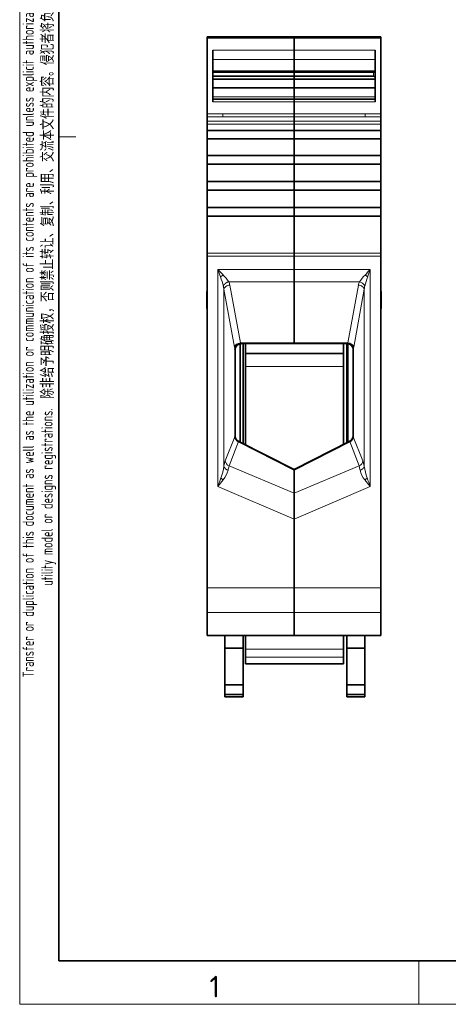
# Model space of a CAD drawing. Header units: millimetres. Extents: x 6 to 292, y 5 to 204.
# Tile 1 of 20: x 6 to 55, y 5 to 119. Entities that reach past the tile are written whole.
import ezdxf

# ---------------------------------------------------------------- set-up
doc = ezdxf.new("R2010")
doc.units = ezdxf.units.MM
for name, color, linetype in [('TEXT', 7, 'Continuous'), ('可见', 7, 'Continuous'), ('图框', 7, 'Continuous'), ('尺寸层', 7, 'Continuous'), ('相切', 7, 'Continuous'), ('细实线', 7, 'Continuous'), ('轮廓线', 7, 'Continuous')]:
    doc.layers.add(name, color=color, linetype=linetype)
doc.styles.add('SEACAD_Solid_Edge_ANSI', font='seans.ttf')

# ---------------------------------------------------------------- blocks, each defined once
blk = doc.blocks.new('SE7')
at = {"layer": '可见', "color": 7, "linetype": 'Continuous', "lineweight": 35}
for p, q in [((27.12, 116.53), (27.12, 116.39)), ((27.12, 116.53), (37.12, 116.53)), ((37.12, 116.53), (27.12, 116.53)), ((27.12, 116.39), (27.12, 107.68)), ((32.85, 116.53), (37.12, 116.53)), ((37.12, 116.53), (32.85, 116.53)), ((47.12, 116.53), (37.12, 116.53)), ((37.12, 116.39), (37.12, 116.53)), ((37.12, 116.53), (37.12, 116.39)), ((37.12, 115), (37.12, 116.39)), ((37.12, 116.39), (37.12, 115)), ((47.12, 116.39), (47.12, 116.53)), ((47.12, 107.68), (47.12, 116.39)), ((27.77, 115), (27.77, 109.06)), ((37.12, 113.95), (37.12, 115)), ((37.12, 115), (37.12, 113.95)), ((46.47, 109.06), (46.47, 115)), ((37.12, 112.62), (37.12, 113.95)), ((37.12, 113.95), (37.12, 112.62)), ((27.77, 112.49), (37.12, 112.49)), ((37.12, 112.62), (37.12, 112.49)), ((37.12, 112.49), (37.12, 112.62)), ((37.12, 112.02), (37.12, 112.49)), ((37.12, 112.49), (46.47, 112.49)), ((37.12, 112.49), (37.12, 112.02)), ((27.77, 112.02), (37.12, 112.02)), ((27.77, 111.66), (37.12, 111.66)), ((37.12, 111.66), (37.12, 112.02)), ((37.12, 112.02), (46.27, 112.02)), ((37.12, 112.02), (37.12, 111.66)), ((37.12, 110.65), (37.12, 111.66)), ((37.12, 111.66), (46.47, 111.66)), ((37.12, 111.66), (37.12, 110.65)), ((37.12, 110.65), (27.77, 110.65)), ((37.12, 109.63), (37.12, 110.65)), ((46.47, 110.65), (37.12, 110.65)), ((37.12, 110.65), (37.12, 109.63)), ((37.12, 109.36), (27.77, 109.36)), ((37.12, 109.63), (37.12, 109.36)), ((37.12, 109.63), (37.12, 109.36)), ((37.12, 109.06), (37.12, 109.36)), ((46.47, 109.36), (37.12, 109.36)), ((37.12, 109.36), (37.12, 109.06)), ((37.12, 107.68), (37.12, 109.06)), ((37.12, 109.06), (37.12, 107.68)), ((27.12, 107.68), (27.12, 107.34)), ((27.12, 107.34), (27.12, 107.33)), ((27.12, 106.83), (27.12, 107.33)), ((27.12, 106.83), (27.12, 106.46)), ((37.12, 107.33), (37.12, 107.68)), ((37.12, 107.68), (37.12, 107.33)), ((37.12, 106.83), (37.12, 107.33)), ((37.12, 107.33), (37.12, 106.83)), ((37.12, 106.83), (37.12, 106.46)), ((37.12, 106.46), (37.12, 106.83)), ((47.12, 107.34), (47.12, 107.68)), ((47.12, 107.33), (47.12, 107.34)), ((47.12, 107.33), (47.12, 106.83)), ((47.12, 106.46), (47.12, 106.83)), ((27.12, 105.74), (27.12, 106.46)), ((27.12, 105.74), (27.12, 105.53)), ((37.12, 105.74), (27.12, 105.74)), ((37.12, 105.74), (37.12, 106.46)), ((37.12, 106.46), (37.12, 105.74)), ((37.12, 104.79), (37.12, 105.74)), ((47.12, 105.74), (37.12, 105.74)), ((37.12, 105.74), (37.12, 104.79)), ((47.12, 106.46), (47.12, 105.74)), ((47.12, 105.53), (47.12, 105.74)), ((27.12, 105.53), (27.12, 104.79)), ((27.12, 104.79), (37.12, 104.79)), ((27.12, 104.79), (27.12, 102.85)), ((37.12, 104.79), (47.12, 104.79)), ((37.12, 102.85), (37.12, 104.79)), ((37.12, 104.79), (37.12, 102.85)), ((47.12, 104.79), (47.12, 105.53)), ((47.12, 102.85), (47.12, 104.79)), ((27.12, 102.85), (27.12, 101.86)), ((37.12, 102.85), (27.12, 102.85)), ((37.12, 101.86), (37.12, 102.85)), ((47.12, 102.85), (37.12, 102.85)), ((37.12, 102.85), (37.12, 101.86)), ((47.12, 101.86), (47.12, 102.85)), ((27.12, 101.86), (37.12, 101.86)), ((27.12, 101.86), (27.12, 99.87)), ((37.12, 101.86), (47.12, 101.86)), ((37.12, 99.87), (37.12, 101.86)), ((37.12, 101.86), (37.12, 99.87)), ((47.12, 99.87), (47.12, 101.86)), ((27.12, 99.87), (27.12, 98.87)), ((37.12, 99.87), (27.12, 99.87)), ((27.12, 98.87), (37.12, 98.87)), ((27.12, 98.87), (27.12, 96.87)), ((37.12, 98.87), (37.12, 99.87)), ((47.12, 99.87), (37.12, 99.87)), ((37.12, 99.87), (37.12, 98.87)), ((37.12, 98.87), (47.12, 98.87)), ((37.12, 96.87), (37.12, 98.87)), ((37.12, 98.87), (37.12, 96.87)), ((47.12, 98.87), (47.12, 99.87)), ((47.12, 96.87), (47.12, 98.87)), ((27.12, 96.87), (27.12, 95.87)), ((37.12, 96.87), (27.12, 96.87)), ((37.12, 95.87), (37.12, 96.87)), ((47.12, 96.87), (37.12, 96.87)), ((37.12, 96.87), (37.12, 95.87)), ((47.12, 95.87), (47.12, 96.87)), ((27.12, 95.87), (37.12, 95.87)), ((27.12, 95.87), (27.12, 91.61)), ((37.12, 95.87), (47.12, 95.87)), ((37.12, 91.61), (37.12, 95.87)), ((37.12, 95.87), (37.12, 91.61)), ((47.12, 91.61), (47.12, 95.87)), ((27.12, 91.61), (27.12, 91.24)), ((27.12, 91.24), (27.12, 53.01)), ((37.12, 91.24), (37.12, 91.61)), ((37.12, 91.24), (37.12, 91.61)), ((37.12, 89.71), (37.12, 91.24)), ((37.12, 91.24), (37.12, 89.71)), ((47.12, 91.24), (47.12, 91.61)), ((47.12, 53.01), (47.12, 91.24)), ((37.12, 88.31), (37.12, 89.71)), ((37.12, 88.31), (37.12, 89.71)), ((37.12, 81.26), (37.12, 88.31)), ((37.12, 88.31), (37.12, 81.26)), ((27.07, 87.18), (27.07, 87.16)), ((27.07, 87.18), (27.12, 87.18)), ((27.07, 87.18), (27.12, 87.18)), ((27.07, 87.16), (27.12, 87.16)), ((27.07, 87.16), (27.07, 87.13)), ((27.07, 87.13), (27.12, 87.13)), ((27.07, 87.13), (27.07, 87.05)), ((27.07, 87.05), (27.12, 87.05)), ((27.07, 87.05), (27.07, 86.91)), ((27.07, 86.91), (27.12, 86.91)), ((27.07, 86.91), (27.07, 86.72)), ((27.07, 86.72), (27.12, 86.72)), ((27.07, 86.72), (27.07, 86.48)), ((27.07, 86.48), (27.12, 86.48)), ((27.07, 86.48), (27.07, 86.19)), ((47.17, 87.18), (47.12, 87.18)), ((47.17, 87.18), (47.12, 87.18)), ((47.17, 85.31), (47.17, 87.18)), ((27.07, 86.19), (27.12, 86.19)), ((27.07, 86.19), (27.07, 85.91)), ((27.07, 85.91), (27.12, 85.91)), ((27.07, 85.91), (27.07, 85.67)), ((27.07, 85.67), (27.07, 85.48)), ((27.07, 85.67), (27.12, 85.67)), ((27.07, 85.48), (27.12, 85.48)), ((27.07, 85.48), (27.07, 85.34)), ((27.07, 85.34), (27.12, 85.34)), ((27.07, 85.34), (27.07, 85.26)), ((27.07, 85.26), (27.12, 85.26)), ((27.07, 85.26), (27.07, 85.23)), ((27.07, 85.23), (27.12, 85.23)), ((47.17, 85.31), (47.12, 85.31)), ((47.17, 85.26), (47.12, 85.26)), ((47.17, 85.23), (47.12, 85.23)), ((47.17, 85.26), (47.17, 85.31)), ((47.17, 85.23), (47.17, 85.26)), ((30.91, 69.81), (30.91, 81.16)), ((31, 81.17), (37.12, 81.17)), ((31.25, 81.17), (31.25, 69.64)), ((31.53, 81.17), (31.53, 80.05)), ((37.12, 81.17), (37.12, 81.26)), ((37.12, 81.26), (37.12, 81.17)), ((37.12, 81.17), (43.24, 81.17)), ((42.83, 80.05), (42.83, 81.17)), ((42.83, 81.17), (43.19, 81.17)), ((43.19, 69.74), (43.19, 81.17)), ((43.31, 81.16), (43.31, 69.8)), ((30.32, 70.52), (30.32, 80.49)), ((31.53, 80.05), (31.53, 78.55)), ((42.83, 80.05), (31.53, 80.05)), ((42.83, 80.05), (42.83, 78.55)), ((43.92, 80.49), (43.92, 70.52)), ((31.53, 78.55), (31.53, 69.5)), ((42.83, 69.56), (42.83, 78.55)), ((37.12, 66.65), (30.68, 69.93)), ((30.71, 69.88), (30.71, 69.89)), ((37.12, 66.63), (30.71, 69.88)), ((31.53, 69.5), (31.25, 69.64)), ((43.56, 69.93), (37.12, 66.65)), ((37.12, 66.63), (43.53, 69.88)), ((43.19, 69.74), (42.83, 69.56)), ((43.53, 69.89), (43.53, 69.88)), ((37.12, 63.93), (37.12, 66.63)), ((37.12, 66.63), (37.12, 63.93)), ((37.12, 63.93), (37.12, 60.93)), ((37.12, 63.93), (37.12, 60.93)), ((37.12, 53.01), (37.12, 60.93)), ((37.12, 60.93), (37.12, 53.01)), ((27.12, 53.01), (27.12, 50.19)), ((37.12, 53.01), (37.12, 50.19)), ((37.12, 50.19), (37.12, 53.01)), ((47.12, 50.19), (47.12, 53.01)), ((27.12, 50.19), (27.12, 47.51)), ((37.12, 47.55), (37.12, 50.19)), ((37.12, 50.19), (37.12, 47.51)), ((47.12, 47.51), (47.12, 50.19)), ((27.12, 47.51), (28.77, 47.51)), ((37.12, 47.51), (28.77, 47.51)), ((29.15, 46.06), (29.15, 47.51)), ((31.25, 47.51), (31.25, 46.06)), ((31.53, 47.51), (31.53, 45.95)), ((37.12, 47.54), (45.47, 47.54)), ((42.83, 45.95), (42.83, 47.54)), ((42.83, 47.51), (43.19, 47.51)), ((43.19, 47.54), (43.19, 46.06)), ((45.29, 46.06), (45.29, 47.54)), ((45.29, 47.51), (45.47, 47.51)), ((45.47, 47.51), (45.47, 47.55)), ((47.12, 47.51), (45.47, 47.51)), ((29.15, 41.85), (29.15, 46.06)), ((29.15, 46.06), (31.25, 46.06)), ((31.25, 46.06), (31.25, 41.85)), ((31.53, 45.95), (31.53, 45.01)), ((42.83, 45.95), (42.83, 45.01)), ((43.19, 46.06), (45.29, 46.06)), ((43.19, 41.85), (43.19, 46.06)), ((45.29, 41.85), (45.29, 46.06)), ((31.53, 45.01), (31.53, 44.31)), ((31.53, 44.31), (31.53, 44.25)), ((42.83, 44.31), (42.83, 45.01)), ((42.83, 44.31), (42.83, 44.25)), ((31.53, 44.25), (42.83, 44.25)), ((29.15, 41.85), (29.15, 40.73)), ((31.25, 41.85), (29.15, 41.85)), ((31.25, 40.73), (31.25, 41.85)), ((45.29, 41.85), (43.19, 41.85)), ((43.19, 40.73), (43.19, 41.85)), ((45.29, 40.73), (45.29, 41.85)), ((29.15, 40.73), (29.15, 40.47)), ((31.25, 40.73), (29.15, 40.73)), ((29.15, 40.47), (31.25, 40.47)), ((31.25, 40.47), (31.25, 40.73)), ((45.29, 40.73), (43.19, 40.73)), ((43.19, 40.47), (43.19, 40.73)), ((43.19, 40.47), (45.29, 40.47)), ((45.29, 40.73), (45.29, 40.47))]:
    blk.add_line(p, q, dxfattribs=at)
for centre, radius, start, end in [((31, 80.48), 0.685, 89.4012, 180.8236), ((43.24, 80.48), 0.685, 359.2078, 90.5803), ((31, 70.52), 0.704, 186.6512, 245.2148), ((31.02, 70.53), 0.712, 186.0051, 244.3082), ((30.99, 70.53), 0.669, 179.3778, 243.3643), ((43.22, 70.53), 0.711, 295.6901, 354.0057), ((43.24, 70.52), 0.704, 294.8119, 353.3208), ((43.25, 70.53), 0.669, 296.637, 0.723), ((37.11, 68.69), 2, 267.3377, 273.07), ((37.11, 68.69), 2, 267.3656, 273.1023), ((45.27, 66.48), 8.15, 178.7846, 178.9848)]:
    blk.add_arc(centre, radius, start, end, dxfattribs=at)
blk.add_ellipse((46.27, 111.87), major_axis=(-0.2, 0), ratio=0.707109, start_param=3.141593, end_param=4.712389, dxfattribs=at)
for points, degree in [([(30.31, 80.49), (30.31, 80.51), (30.31, 80.54), (30.31, 80.56)], 3), ([(30.31, 70.45), (30.31, 70.48), (30.32, 70.51), (30.32, 70.53)], 3), ([(43.92, 70.53), (43.92, 70.51), (43.93, 70.48), (43.93, 70.45)], 3), ([(30.71, 69.89), (30.71, 69.91), (30.7, 69.92), (30.67, 69.94)], 3), ([(43.56, 69.93), (43.54, 69.92), (43.53, 69.91), (43.53, 69.89)], 3), ([(37.12, 66.65), (37.12, 66.66), (37.12, 66.63)], 2)]:
    blk.add_open_spline(points, degree=degree, dxfattribs=at)
at = {"layer": '相切', "color": 7, "linetype": 'Continuous', "lineweight": 13}
for p, q in [((27.12, 116.39), (37.12, 116.39)), ((37.12, 116.39), (47.12, 116.39)), ((37.12, 115), (27.77, 115)), ((46.47, 115), (37.12, 115)), ((27.77, 113.95), (37.12, 113.95)), ((37.12, 113.95), (46.47, 113.95)), ((37.12, 112.62), (27.77, 112.62)), ((46.47, 112.62), (37.12, 112.62)), ((46.27, 112.49), (46.27, 112.02)), ((27.77, 109.63), (37.12, 109.63)), ((27.77, 109.06), (37.12, 109.06)), ((37.12, 109.63), (46.47, 109.63)), ((37.12, 109.06), (46.47, 109.06)), ((28.92, 107.68), (27.12, 107.68)), ((27.12, 107.34), (28.92, 107.34)), ((27.12, 107.33), (37.12, 107.33)), ((37.12, 106.83), (27.12, 106.83)), ((37.12, 107.68), (28.92, 107.68)), ((28.92, 107.34), (28.92, 107.68)), ((45.32, 107.68), (37.12, 107.68)), ((37.12, 107.33), (47.12, 107.33)), ((47.12, 106.83), (37.12, 106.83)), ((47.12, 107.68), (45.32, 107.68)), ((45.32, 107.34), (45.32, 107.68)), ((47.12, 107.34), (45.32, 107.34)), ((27.12, 106.46), (37.12, 106.46)), ((37.12, 106.46), (47.12, 106.46)), ((37.12, 91.61), (27.12, 91.61)), ((27.12, 91.24), (37.12, 91.24)), ((47.12, 91.61), (37.12, 91.61)), ((37.12, 91.24), (47.12, 91.24)), ((28.34, 89.71), (28.34, 64.72)), ((28.92, 89.71), (28.34, 89.71)), ((37.12, 89.71), (28.92, 89.71)), ((45.32, 89.71), (37.12, 89.71)), ((45.9, 64.72), (45.9, 89.71)), ((29.03, 67.04), (29.03, 87.44)), ((30.25, 80.77), (29.03, 87.44)), ((29.59, 88.31), (37.12, 88.31)), ((29.72, 87.93), (30.94, 81.26)), ((37.12, 88.31), (44.65, 88.31)), ((43.3, 81.26), (44.53, 87.93)), ((45.21, 87.44), (43.99, 80.77)), ((45.21, 87.44), (45.21, 67.04)), ((30.94, 81.26), (37.12, 81.26)), ((37.12, 81.26), (43.3, 81.26)), ((30.31, 70.45), (30.31, 80.56)), ((43.93, 80.56), (43.93, 70.45)), ((42.83, 78.55), (31.53, 78.55)), ((29.19, 67.65), (30.3, 70.44)), ((30.3, 70.44), (30.31, 70.45)), ((43.93, 70.45), (43.94, 70.44)), ((43.94, 70.44), (45.05, 67.65)), ((30.71, 69.88), (29.63, 67.07)), ((43.53, 69.88), (44.61, 67.07)), ((37.12, 63.93), (29.63, 67.07)), ((44.61, 67.07), (37.12, 63.93)), ((28.34, 64.72), (37.12, 60.93)), ((37.12, 60.93), (45.9, 64.72)), ((37.12, 53.01), (27.12, 53.01)), ((47.12, 53.01), (37.12, 53.01)), ((27.12, 50.19), (37.12, 50.19)), ((37.12, 50.19), (47.12, 50.19)), ((45.47, 47.55), (37.12, 47.55)), ((31.53, 45.95), (42.83, 45.95)), ((42.83, 45.01), (31.53, 45.01)), ((31.53, 44.31), (42.83, 44.31))]:
    blk.add_line(p, q, dxfattribs=at)
for centre, radius, start, end in [((-82.59, 49.77), 117.91, 19.3658, 19.8004), ((-4.85, 57.22), 46.45, 43.3183, 44.3848), ((86.27, 50.35), 56.38, 135.7291, 136.6084), ((117.98, 63.61), 76.66, 160.0986, 160.7665), ((16.92, 84.64), 12.46, 14.7778, 19.8093), ((24.18, 84.42), 6.66, 35.6897, 44.4017), ((49.96, 84.51), 6.52, 135.5116, 144.399), ((57.61, 84.55), 12.76, 160.2501, 165.168), ((43.87, 86.8), 2.7, 50.1371, 58.023), ((26.44, 87.21), 2.59, 5.1302, 13.6737), ((28.28, 87.66), 1.46, 10.4402, 26.2048), ((45.96, 87.66), 1.46, 153.797, 169.5596), ((44.44, 87.4), 0.931, 26.7205, 77.1672), ((47.79, 87.21), 2.59, 166.32, 174.8763), ((31.36, 80.95), 1.12, 189.374, 200.3829), ((31.03, 80.47), 0.731, 92.8895, 172.497), ((31.13, 81.37), 0.22, 210.6185, 232.4325), ((43.11, 81.37), 0.22, 307.5649, 329.3792), ((43.21, 80.47), 0.731, 7.4996, 87.1063), ((42.88, 80.95), 1.12, 339.598, 350.6363), ((22.9, 67.85), 6.18, 339.4297, 352.4593), ((32.53, 66.41), 3.56, 159.7264, 169.8895), ((29.67, 67.22), 0.665, 196.0029, 256.8349), ((29.89, 67.73), 0.707, 186.8985, 248.3777), ((31.89, 66.27), 2.39, 160.4875, 172.8157), ((44.35, 67.73), 0.707, 291.6069, 353.1695), ((42.35, 66.27), 2.39, 7.1856, 19.5141), ((41.71, 66.41), 3.55, 10.1093, 20.2829), ((51.34, 67.85), 6.18, 187.5476, 200.5623), ((26.96, 67.2), 2.63, 319.0817, 346.185), ((47.3, 67.21), 2.66, 193.9398, 220.7918), ((-7.23, 78.17), 38.02, 339.289, 340.8243), ((14, 76.87), 18.8, 319.72, 322.6814), ((30.13, 67.29), 2.17, 228.1095, 236.8331), ((44.12, 67.29), 2.16, 302.7845, 311.536), ((60.6, 77.16), 19.26, 217.3539, 220.2446), ((81.16, 78.06), 37.7, 199.168, 200.7166)]:
    blk.add_arc(centre, radius, start, end, dxfattribs=at)
blk.add_ellipse((30.94, 80.77), major_axis=(0.688, 0.127), ratio=0.693074, start_param=1.444045, end_param=2.882269, dxfattribs=at)
for points, knots in [([(45.9, 89.71), (45.9, 89.71), (45.9, 89.71), (45.9, 89.71), (45.71, 89.71), (45.51, 89.71), (45.32, 89.71)], [0, 0, 0, 0, 0.000103, 0.000103, 0.000103, 1, 1, 1, 1]), ([(29.03, 87.44), (29.04, 87.49), (29.06, 87.55), (29.14, 87.66), (29.19, 87.72), (29.32, 87.81), (29.4, 87.85), (29.56, 87.9), (29.64, 87.92), (29.72, 87.93)], [0, 0, 0, 0, 0.25, 0.25, 0.5, 0.5, 0.75, 0.75, 1, 1, 1, 1]), ([(45.21, 87.44), (45.19, 87.56), (45.11, 87.67), (44.86, 87.85), (44.69, 87.91), (44.53, 87.93)], [0, 0, 0, 0, 0.5, 0.5, 1, 1, 1, 1]), ([(31, 81.2), (31.01, 81.19), (31.02, 81.18), (31.02, 81.17), (31.01, 81.17), (31, 81.17)], [0, 0, 0, 0, 0.03981159, 0.07566277, 0.09217667, 0.09217667, 0.09217667, 0.09217667]), ([(43.24, 81.17), (43.23, 81.17), (43.22, 81.17), (43.23, 81.19), (43.24, 81.2)], [0.90824791, 0.90824791, 0.90824791, 0.90824791, 0.94543964, 1, 1, 1, 1]), ([(43.99, 80.77), (43.98, 80.82), (43.95, 80.88), (43.87, 81), (43.82, 81.05), (43.69, 81.14), (43.61, 81.18), (43.45, 81.24), (43.37, 81.25), (43.3, 81.26)], [0, 0, 0, 0, 0.25, 0.25, 0.5, 0.5, 0.75, 0.75, 1, 1, 1, 1])]:
    blk.add_open_spline(points, degree=3, knots=knots, dxfattribs=at)
blk.add_rational_spline([(28.94, 89.08), (28.83, 89.01), (28.73, 88.94), (28.64, 88.86), (28.64, 88.86), (28.64, 88.86), (28.64, 88.86)], [1.00173442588, 1.009492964, 1.04328097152, 1.10309844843, 1.10309844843, 1.10309844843, 1.10309844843], degree=3, knots=[0, 0, 0, 0, 0.999845, 0.999845, 0.999845, 1, 1, 1, 1], dxfattribs=at)
for points, weights in [([(29.59, 88.31), (29.29, 88.23), (29.06, 88.05), (28.96, 87.82)], [1.07181511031, 0.956828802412, 0.97992469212, 1.14110277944]), ([(44.72, 66.57), (44.99, 66.66), (45.18, 66.83), (45.21, 67.04)], [1.08743014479, 0.970856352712, 0.970856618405, 1.08743094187])]:
    blk.add_rational_spline(points, weights, degree=3, dxfattribs=at)
blk.add_open_spline([(43.93, 80.56), (43.93, 80.54), (43.92, 80.51), (43.92, 80.49)], degree=3, dxfattribs=at)
blk = doc.blocks.new('A4-drawing_frame')
at = {"layer": '细实线', "color": 7, "linetype": 'Continuous', "lineweight": 13}
for p, q in [((-286.5, 199), (-286.5, 0)), ((-280.03, 100), (-282.03, 100)), ((-240.5, 5), (-240.5, 0)), ((-286.5, 0), (0, 0))]:
    blk.add_line(p, q, dxfattribs=at)
at = {"layer": '轮廓线', "color": 7, "linetype": 'Continuous', "lineweight": 35}
for p, q in [((-282, 195), (-282, 5)), ((-282, 5), (-5, 5))]:
    blk.add_line(p, q, dxfattribs=at)
at = {"layer": 'TEXT', "insert": (-286.17, 100.61), "char_height": 1.3, "width": 171.2178, "attachment_point": 2, "rotation": 90, "style": 'SEACAD_Solid_Edge_ANSI'}
blk.add_mtext('{\\fSolid Edge ANSI|b0||i0||c0|p34;\\C7;\\H1.3;\\W0.7;Transfer or duplication of this document as well as the utilization or communication of its contents are prohibited unless explicit authorization is granted. Violations will be liable for compensation. All rights reserved for patent, \\P}{\\fSolid Edge ANSI|b0||i0||c0|p34;\\C7;\\H1.3;\\W0.7;utility model or designs registrations.  除非给予明确授权，否则禁止转让、复制、利用、交流本文件的内容。侵犯者将负赔偿责任。本公司保留对涉及发明、实用新型和外观专利的所有权利。}', dxfattribs=at)
at = {"layer": 'TEXT', "insert": (-264.62, 0.79), "char_height": 2.5, "width": 1.8836, "attachment_point": 7}
blk.add_mtext('{\\fSolid Edge ANSI|b0||i0||c0|p34;\\C7;\\H2.5;\\W1.;1}', dxfattribs=at)

msp = doc.modelspace()

# ---------------------------------------------------------------- block references
at = {"layer": '图框', "color": 7}
msp.add_blockref('A4-drawing_frame', (292, 5), dxfattribs=at)
at = {"layer": '尺寸层'}
msp.add_blockref('SE7', (0, 0), dxfattribs=at)

doc.saveas('drawing.dxf')
